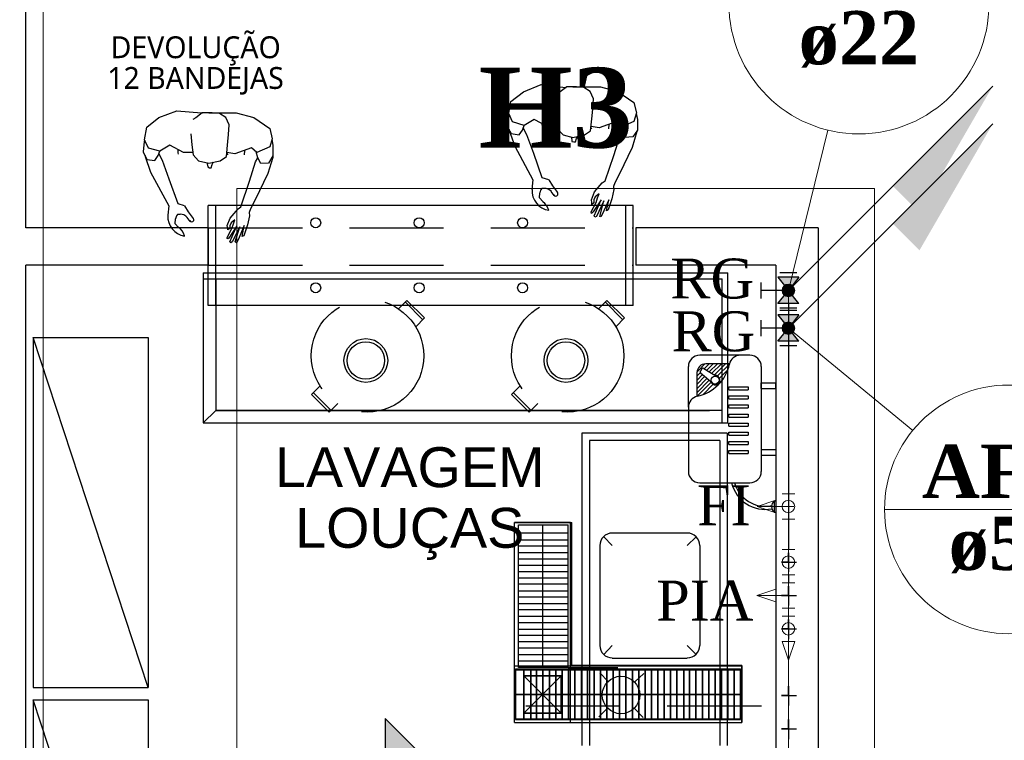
# Model space of a CAD drawing. Header units: millimetres. Extents: x 335 to 91596, y -1 to 84.
# Tile 63 of 87: x 367.13 to 372.36, y 39.17 to 42.99. Entities that reach past the tile are written whole.
import ezdxf

# ---------------------------------------------------------------- set-up
doc = ezdxf.new("R2010")
doc.units = ezdxf.units.MM
doc.header["$MEASUREMENT"] = 0
doc.linetypes.add('Dashed', pattern=[0.75, 0.5, -0.25])
for name, color, linetype, lineweight in [('AF-Colunas', 7, 'Continuous', 20), ('AF-Conexões detalhe', 7, 'Continuous', 20), ('AF-Indicação coluna', 5, 'Continuous', 20), ('AF-Textos coluna', 7, 'Continuous', 20), ('AF-Textos conexão', 7, 'Continuous', 20), ('AF-Tubos detalhe', 5, 'Continuous', 20), ('AQ-Colunas', 7, 'Continuous', 20), ('AQ-Conexões detalhe', 7, 'Continuous', 20), ('AQ-Indicação coluna', 5, 'Continuous', 20), ('AQ-Textos coluna', 7, 'Continuous', 20), ('AQ-Textos conexão', 7, 'Continuous', 20), ('AQ-Tubos detalhe', 1, 'Continuous', 30), ('DI-Detalhes', 7, 'Continuous', 20), ('Simbolos', 1, 'Continuous', 30), ('SIMBOLOS INT', 8, 'Continuous', 5), ('Simbolos_int', 1, 'Continuous', 30)]:
    doc.layers.add(name, color=color, linetype=linetype, lineweight=lineweight)
doc.styles.add('Arial', font='arial.ttf')
doc.styles.add('TimesNewRoman', font='times.ttf')
doc.styles.add('TimesNewRomanN', font='timesbd.ttf')
doc.styles.add('TrebuchetMS', font='trebuc.ttf')

msp = doc.modelspace()

# ---------------------------------------------------------------- hatches: boundary and pattern name
at = {"linetype": 'Continuous'}
msp.add_hatch(color=3, dxfattribs=at).paths.add_polyline_path([(369.0736, 39.1046), (369.0736, 39.2846), (369.4596, 38.8986), (369.0736, 38.5126), (369.0736, 38.6926), (369.1156, 38.6966), (369.1576, 38.7106), (369.1946, 38.7316), (369.2266, 38.7606), (369.2526, 38.7956), (369.2686, 38.8346), (369.2786, 38.8776), (369.2786, 38.9216), (369.2696, 38.9636), (369.2526, 39.0026), (369.2266, 39.0356), (369.1946, 39.0656), (369.1576, 39.0876), (369.1186, 39.0996)])
at = {"layer": 'AF-Colunas', "linetype": 'Continuous'}
msp.add_hatch(color=256, dxfattribs=at).paths.add_polyline_path([(371.7676, 41.9098), (371.909, 41.7683), (372.2979, 42.4401), (371.7676, 41.9098)])
at = {"layer": 'AQ-Colunas', "linetype": 'Continuous'}
msp.add_hatch(color=256, dxfattribs=at).paths.add_polyline_path([(371.7676, 42.1098), (371.909, 41.9683), (372.2979, 42.6401), (371.7676, 42.1098)])
at = {"layer": 'Simbolos', "linetype": 'Continuous'}
for points in [[(371.2137, 41.5559), (371.2697, 41.6259), (371.1577, 41.6259)], [(371.2697, 41.4859), (371.1577, 41.4859), (371.2137, 41.5559)], [(371.2137, 41.3559), (371.2697, 41.4259), (371.1577, 41.4259)], [(371.2697, 41.2859), (371.1577, 41.2859), (371.2137, 41.3559)]]:
    msp.add_hatch(color=256, dxfattribs=at).paths.add_polyline_path(points)

# ---------------------------------------------------------------- linework, layer by layer
at = {"color": 7}
for p, q in [((367.167, 41.8882), (367.167, 45.3712)), ((369.808, 42.6102), (369.901, 42.6482)), ((369.901, 42.6482), (370.031, 42.6332)), ((369.74, 42.5582), (369.808, 42.6102)), ((369.985, 42.6002), (369.973, 42.5572)), ((370.002, 42.6092), (369.985, 42.6002)), ((370.037, 42.6362), (370.002, 42.6092)), ((370.031, 42.6332), (370.034, 42.6332)), ((370.089, 42.6372), (370.037, 42.6362)), ((370.07, 42.6362), (370.073, 42.6372)), ((370.073, 42.6372), (370.217, 42.6372)), ((370.128, 42.6332), (370.089, 42.6372)), ((370.161, 42.6122), (370.128, 42.6332)), ((370.18, 42.5732), (370.161, 42.6122)), ((370.217, 42.6372), (370.309, 42.6122)), ((370.309, 42.6122), (370.393, 42.5532)), ((369.73, 42.4942), (369.74, 42.5582)), ((369.973, 42.5572), (369.975, 42.5242)), ((370.176, 42.5202), (370.18, 42.5732)), ((370.393, 42.5532), (370.408, 42.4982)), ((367.873, 42.4742), (367.968, 42.5092)), ((367.968, 42.5092), (368.099, 42.4982)), ((368.102, 42.4982), (368.068, 42.4712)), ((368.099, 42.4982), (368.1, 42.4952)), ((368.155, 42.4982), (368.102, 42.4982)), ((368.138, 42.4982), (368.139, 42.4982)), ((368.139, 42.4982), (368.282, 42.4982)), ((368.195, 42.4952), (368.155, 42.4982)), ((368.228, 42.4742), (368.195, 42.4952)), ((368.282, 42.4982), (368.377, 42.4742)), ((369.728, 42.4852), (369.72, 42.4292)), ((369.73, 42.4902), (369.728, 42.4852)), ((369.75, 42.4502), (369.73, 42.4942)), ((369.975, 42.5242), (369.979, 42.4672)), ((370.164, 42.4032), (370.172, 42.4832)), ((370.172, 42.4832), (370.176, 42.5202)), ((370.408, 42.4982), (370.393, 42.4532)), ((370.405, 42.4952), (370.413, 42.4622)), ((367.809, 42.4232), (367.873, 42.4742)), ((368.068, 42.4712), (368.053, 42.4622)), ((368.246, 42.4352), (368.228, 42.4742)), ((368.243, 42.3832), (368.246, 42.4352)), ((368.377, 42.4742), (368.461, 42.4152)), ((369.811, 42.4312), (369.75, 42.4502)), ((369.803, 42.4072), (369.811, 42.4312)), ((369.864, 42.4632), (369.811, 42.4312)), ((369.935, 42.4252), (369.864, 42.4632)), ((369.905, 42.4412), (369.906, 42.4232)), ((369.979, 42.4672), (369.989, 42.4132)), ((370.297, 42.4502), (370.209, 42.4182)), ((370.261, 42.4132), (370.262, 42.4372)), ((370.325, 42.4232), (370.297, 42.4502)), ((370.393, 42.4532), (370.325, 42.4232)), ((370.413, 42.4622), (370.413, 42.4072)), ((367.797, 42.3552), (367.809, 42.4232)), ((368.043, 42.3862), (368.047, 42.3292)), ((368.239, 42.3462), (368.243, 42.3832)), ((368.461, 42.4152), (368.473, 42.3612)), ((369.72, 42.4292), (369.742, 42.3892)), ((369.731, 42.4092), (369.731, 42.4052)), ((369.731, 42.4052), (369.762, 42.3222)), ((369.742, 42.3892), (369.784, 42.3822)), ((369.784, 42.3822), (369.803, 42.4072)), ((369.826, 42.3822), (369.806, 42.4192)), ((369.862, 42.2832), (369.826, 42.3822)), ((369.906, 42.4232), (369.909, 42.4152)), ((369.986, 42.4252), (369.935, 42.4252)), ((369.989, 42.4132), (370.018, 42.3812)), ((370.018, 42.3812), (370.07, 42.3672)), ((370.07, 42.3672), (370.132, 42.3812)), ((370.132, 42.3812), (370.164, 42.4032)), ((370.165, 42.4212), (370.169, 42.4142)), ((370.209, 42.4182), (370.166, 42.4252)), ((370.319, 42.3732), (370.329, 42.3982)), ((370.331, 42.3942), (370.323, 42.4262)), ((370.345, 42.3672), (370.331, 42.3942)), ((370.409, 42.3992), (370.384, 42.3142)), ((370.413, 42.4072), (370.388, 42.3702)), ((370.409, 42.4022), (370.409, 42.3992)), ((367.794, 42.3462), (367.789, 42.2922)), ((367.798, 42.3542), (367.794, 42.3462)), ((367.818, 42.3112), (367.797, 42.3552)), ((367.931, 42.3272), (367.877, 42.2942)), ((368.004, 42.2872), (367.931, 42.3272)), ((368.047, 42.3292), (368.055, 42.2752)), ((368.232, 42.2662), (368.239, 42.3462)), ((368.473, 42.3612), (368.461, 42.3172)), ((368.472, 42.3592), (368.478, 42.3252)), ((370.063, 42.3702), (370.065, 42.3462)), ((370.065, 42.3462), (370.074, 42.3452)), ((370.074, 42.3452), (370.084, 42.3452)), ((370.084, 42.3452), (370.089, 42.3622)), ((370.089, 42.3622), (370.096, 42.3732)), ((370.287, 42.2722), (370.319, 42.3732)), ((370.388, 42.3702), (370.345, 42.3672)), ((367.789, 42.2922), (367.809, 42.2512)), ((367.877, 42.2942), (367.818, 42.3112)), ((367.868, 42.2712), (367.877, 42.2942)), ((367.892, 42.2462), (367.873, 42.2822)), ((367.973, 42.3032), (367.973, 42.2862)), ((367.973, 42.2862), (367.975, 42.2782)), ((368.053, 42.2882), (368.004, 42.2872)), ((368.055, 42.2752), (368.083, 42.2442)), ((368.275, 42.2802), (368.234, 42.2872)), ((368.234, 42.2832), (368.238, 42.2762)), ((368.365, 42.3132), (368.275, 42.2802)), ((368.327, 42.2762), (368.329, 42.2982)), ((368.393, 42.2872), (368.365, 42.3132)), ((368.398, 42.2592), (368.389, 42.2912)), ((368.461, 42.3172), (368.393, 42.2872)), ((368.478, 42.3252), (368.478, 42.2702)), ((369.762, 42.3222), (369.858, 42.1422)), ((369.906, 42.1542), (369.862, 42.2832)), ((370.384, 42.3142), (370.317, 42.1742)), ((367.8, 42.2712), (367.8, 42.2672)), ((367.8, 42.2672), (367.829, 42.1842)), ((367.809, 42.2512), (367.852, 42.2462)), ((367.852, 42.2462), (367.868, 42.2712)), ((367.927, 42.1472), (367.892, 42.2462)), ((368.083, 42.2442), (368.138, 42.2322)), ((368.128, 42.2342), (368.132, 42.2112)), ((368.138, 42.2322), (368.198, 42.2442)), ((368.15, 42.2072), (368.155, 42.2242)), ((368.155, 42.2242), (368.163, 42.2382)), ((368.198, 42.2442), (368.232, 42.2662)), ((368.354, 42.1362), (368.386, 42.2382)), ((368.386, 42.2382), (368.397, 42.2602)), ((368.413, 42.2302), (368.398, 42.2592)), ((368.455, 42.2322), (368.413, 42.2302)), ((368.477, 42.2622), (368.451, 42.1762)), ((368.478, 42.2702), (368.455, 42.2322)), ((368.477, 42.2662), (368.477, 42.2622)), ((370.241, 42.1382), (370.287, 42.2722)), ((367.829, 42.1842), (367.925, 42.0052)), ((368.132, 42.2112), (368.142, 42.2072)), ((368.142, 42.2072), (368.15, 42.2072)), ((368.451, 42.1762), (368.383, 42.0362)), ((370.317, 42.1742), (370.292, 42.1262)), ((367.975, 42.0162), (367.927, 42.1472)), ((368.307, 42.0002), (368.354, 42.1362)), ((369.858, 42.1422), (369.852, 42.0922)), ((369.942, 42.1422), (369.906, 42.1542)), ((369.942, 42.1422), (369.962, 42.1112)), ((370.185, 42.0792), (370.225, 42.1262)), ((370.225, 42.1262), (370.241, 42.1382)), ((370.292, 42.1262), (370.285, 42.1072)), ((369.893, 42.0472), (369.894, 42.0732)), ((369.898, 42.0872), (369.894, 42.0732)), ((369.905, 42.0972), (369.898, 42.0872)), ((369.917, 42.0972), (369.905, 42.0972)), ((369.97, 42.0602), (369.954, 42.0812)), ((369.962, 42.1112), (369.989, 42.0752)), ((370.169, 42.0372), (370.185, 42.0792)), ((370.209, 42.0692), (370.188, 42.0532)), ((370.201, 42.0482), (370.209, 42.0692)), ((370.287, 42.0912), (370.276, 42.0412)), ((370.285, 42.1072), (370.287, 42.0912)), ((368.009, 42.0042), (367.975, 42.0162)), ((368.383, 42.0362), (368.359, 41.9892)), ((369.91, 42.0272), (369.893, 42.0472)), ((370.166, 41.9722), (370.193, 42.0232)), ((370.17, 42.0232), (370.169, 42.0372)), ((370.17, 42.0122), (370.17, 42.0232)), ((370.181, 42.0202), (370.17, 42.0122)), ((370.22, 42.0372), (370.177, 41.9722)), ((370.188, 42.0532), (370.181, 42.0362)), ((370.181, 42.0362), (370.181, 42.0202)), ((370.182, 41.9522), (370.22, 42.0372)), ((370.193, 42.0232), (370.201, 42.0482)), ((370.234, 42.0322), (370.196, 41.9482)), ((370.212, 41.9482), (370.234, 42.0322)), ((370.26, 42.0372), (370.225, 41.9592)), ((370.249, 41.9792), (370.26, 42.0372)), ((370.276, 42.0412), (370.257, 41.9832)), ((367.925, 42.0052), (367.92, 41.9562)), ((368.009, 42.0042), (368.028, 41.9732)), ((368.028, 41.9732), (368.055, 41.9372)), ((370.389, 42.0072), (368.134, 42.0072)), ((368.251, 41.9402), (368.293, 41.9882)), ((368.293, 41.9882), (368.307, 42.0002)), ((368.359, 41.9892), (368.351, 41.9692)), ((368.351, 41.9692), (368.354, 41.9522)), ((370.169, 41.9642), (370.166, 41.9722)), ((370.177, 41.9722), (370.169, 41.9642)), ((370.257, 41.9832), (370.249, 41.9792)), ((370.389, 41.4762), (370.389, 42.0072)), ((367.959, 41.9092), (367.961, 41.9362)), ((367.977, 41.8902), (367.959, 41.9092)), ((367.967, 41.9512), (367.961, 41.9362)), ((367.972, 41.9592), (367.967, 41.9512)), ((367.985, 41.9592), (367.972, 41.9592)), ((368.039, 41.9212), (368.023, 41.9432)), ((368.235, 41.9002), (368.251, 41.9402)), ((368.256, 41.9152), (368.25, 41.8992)), ((368.275, 41.9312), (368.256, 41.9152)), ((368.26, 41.8852), (368.269, 41.9092)), ((368.269, 41.9092), (368.275, 41.9312)), ((368.354, 41.9522), (368.343, 41.9032)), ((370.186, 41.9452), (370.182, 41.9522)), ((370.196, 41.9482), (370.186, 41.9452)), ((370.218, 41.9472), (370.212, 41.9482)), ((370.225, 41.9592), (370.218, 41.9472)), ((368.134, 41.8882), (367.167, 41.8882)), ((368.134, 41.8882), (368.134, 41.6892)), ((368.234, 41.8342), (368.26, 41.8852)), ((368.238, 41.8852), (368.235, 41.9002)), ((368.238, 41.8772), (368.238, 41.8852)), ((368.25, 41.8842), (368.238, 41.8772)), ((368.286, 41.8992), (368.244, 41.8342)), ((368.25, 41.8992), (368.25, 41.8842)), ((368.25, 41.8142), (368.286, 41.8992)), ((368.302, 41.8942), (368.262, 41.8132)), ((368.277, 41.8132), (368.302, 41.8942)), ((368.325, 41.9002), (368.293, 41.8242)), ((368.314, 41.8422), (368.325, 41.9002)), ((368.343, 41.9032), (368.323, 41.8462)), ((370.404, 41.8882), (370.404, 41.6892)), ((371.371, 41.8882), (370.404, 41.8882)), ((371.371, 41.8882), (371.371, 32.9322)), ((368.238, 41.8292), (368.234, 41.8342)), ((368.244, 41.8342), (368.238, 41.8292)), ((368.254, 41.8082), (368.25, 41.8142)), ((368.262, 41.8132), (368.254, 41.8082)), ((368.285, 41.8092), (368.277, 41.8132)), ((368.293, 41.8242), (368.285, 41.8092)), ((368.323, 41.8462), (368.314, 41.8422)), ((367.167, 37.4792), (367.167, 41.6892)), ((368.134, 41.6892), (367.167, 41.6892)), ((368.107, 41.6492), (368.107, 40.8532)), ((368.107, 41.6492), (370.893, 41.6492)), ((371.147, 41.6892), (370.404, 41.6892)), ((370.893, 40.8532), (370.893, 41.6492)), ((371.147, 41.6892), (371.147, 34.3912)), ((368.107, 41.6172), (370.862, 41.6172)), ((368.175, 41.6172), (368.175, 40.9182)), ((370.862, 40.8532), (370.862, 41.6172)), ((370.389, 41.4762), (368.134, 41.4762)), ((368.175, 40.9182), (368.107, 40.8532)), ((370.862, 40.9182), (368.175, 40.9182)), ((368.175, 40.9182), (370.795, 40.9182)), ((368.107, 40.8532), (370.893, 40.8532)), ((370.118, 40.7992), (370.118, 39.1412)), ((370.888, 40.7992), (370.118, 40.7992)), ((370.158, 40.7592), (370.158, 39.1412)), ((370.849, 40.7592), (370.158, 40.7592)), ((370.849, 40.7592), (370.849, 39.1412)), ((370.888, 40.7992), (370.888, 39.1412)), ((369.76, 39.2632), (369.76, 40.3242)), ((370.058, 40.3242), (369.76, 40.3242)), ((369.76, 39.2632), (369.76, 40.3242)), ((369.76, 40.3242), (370.065, 40.3242)), ((369.76, 39.2632), (369.76, 40.3242)), ((369.76, 40.3242), (370.065, 40.3242)), ((369.782, 40.3112), (370.045, 40.3112)), ((369.782, 39.5552), (369.782, 40.3112)), ((369.911, 39.5552), (369.911, 40.3112)), ((370.045, 39.5552), (370.045, 40.3112)), ((370.045, 39.5552), (370.045, 40.3112)), ((370.045, 39.5552), (370.045, 40.3112)), ((370.058, 39.2632), (370.058, 40.3242)), ((370.065, 39.5682), (370.065, 40.3242)), ((370.065, 39.5682), (370.065, 40.3242)), ((369.782, 40.2692), (370.045, 40.2692)), ((369.782, 40.2332), (370.045, 40.2332)), ((369.782, 40.2002), (370.045, 40.2002)), ((369.782, 40.1652), (370.045, 40.1652)), ((369.782, 40.1322), (370.045, 40.1322)), ((369.782, 40.0982), (370.045, 40.0982)), ((369.782, 40.0652), (370.045, 40.0652)), ((369.782, 40.0302), (370.045, 40.0302)), ((369.782, 39.9982), (370.045, 39.9982)), ((369.782, 39.9622), (370.045, 39.9622)), ((369.782, 39.9292), (370.045, 39.9292)), ((369.782, 39.8952), (370.045, 39.8952)), ((369.782, 39.8622), (370.045, 39.8622)), ((369.782, 39.8282), (370.045, 39.8282)), ((369.782, 39.7942), (370.045, 39.7942)), ((369.782, 39.7592), (370.045, 39.7592)), ((369.782, 39.7272), (370.045, 39.7272)), ((369.782, 39.6922), (370.045, 39.6922)), ((369.782, 39.6592), (370.045, 39.6592)), ((369.782, 39.6242), (370.045, 39.6242)), ((369.76, 39.5632), (370.966, 39.5632)), ((369.782, 39.5912), (370.045, 39.5912)), ((370.065, 39.5682), (370.966, 39.5682)), ((370.065, 39.5682), (370.966, 39.5682)), ((370.966, 39.2632), (370.966, 39.5682)), ((370.966, 39.2632), (370.966, 39.5682)), ((370.966, 39.5632), (370.966, 39.2632)), ((369.766, 39.2832), (369.766, 39.5472)), ((369.766, 39.5472), (370.96, 39.5472)), ((369.766, 39.5432), (369.766, 39.2792)), ((369.766, 39.5432), (370.96, 39.5432)), ((369.766, 39.5432), (369.766, 39.2792)), ((369.766, 39.5432), (370.96, 39.5432)), ((370.045, 39.5552), (369.782, 39.5552)), ((369.81, 39.2832), (369.81, 39.5472)), ((369.81, 39.5432), (369.81, 39.2792)), ((369.81, 39.5432), (369.81, 39.2792)), ((369.81, 39.3132), (370.007, 39.5112)), ((369.81, 39.5112), (370.007, 39.3132)), ((369.81, 39.5112), (370.007, 39.3132)), ((369.81, 39.3132), (370.007, 39.5112)), ((369.81, 39.5112), (370.007, 39.3132)), ((369.81, 39.3132), (370.007, 39.5112)), ((369.846, 39.2832), (369.846, 39.5472)), ((369.846, 39.5432), (369.846, 39.2792)), ((369.846, 39.5432), (369.846, 39.2792)), ((369.877, 39.2832), (369.877, 39.5472)), ((369.877, 39.5432), (369.877, 39.2792)), ((369.877, 39.5432), (369.877, 39.2792)), ((369.911, 39.2832), (369.911, 39.5472)), ((369.911, 39.5432), (369.911, 39.2792)), ((369.911, 39.5432), (369.911, 39.2792)), ((369.946, 39.2832), (369.946, 39.5472)), ((369.946, 39.5432), (369.946, 39.2792)), ((369.946, 39.5432), (369.946, 39.2792)), ((369.979, 39.2832), (369.979, 39.5472)), ((369.979, 39.5432), (369.979, 39.2792)), ((369.979, 39.5432), (369.979, 39.2792)), ((370.013, 39.2832), (370.013, 39.5472)), ((370.013, 39.5432), (370.013, 39.2792)), ((370.013, 39.5432), (370.013, 39.2792)), ((370.045, 39.5552), (370.308, 39.5552)), ((370.045, 39.5552), (370.308, 39.5552)), ((370.047, 39.2832), (370.047, 39.5472)), ((370.047, 39.5432), (370.047, 39.2792)), ((370.047, 39.5432), (370.047, 39.2792)), ((370.08, 39.2832), (370.08, 39.5472)), ((370.08, 39.5432), (370.08, 39.2792)), ((370.08, 39.5432), (370.08, 39.2792)), ((370.116, 39.2832), (370.116, 39.5472)), ((370.116, 39.5432), (370.116, 39.2792)), ((370.116, 39.5432), (370.116, 39.2792)), ((370.148, 39.2832), (370.148, 39.5472)), ((370.148, 39.5432), (370.148, 39.2792)), ((370.148, 39.5432), (370.148, 39.2792)), ((370.182, 39.2832), (370.182, 39.5472)), ((370.182, 39.5432), (370.182, 39.2792)), ((370.182, 39.5432), (370.182, 39.2792)), ((370.257, 39.4802), (370.212, 39.5272)), ((370.217, 39.2832), (370.217, 39.5472)), ((370.217, 39.5432), (370.217, 39.2792)), ((370.217, 39.5432), (370.217, 39.2792)), ((370.25, 39.2832), (370.25, 39.5472)), ((370.25, 39.5432), (370.25, 39.2792)), ((370.25, 39.5432), (370.25, 39.2792)), ((370.283, 39.2832), (370.283, 39.5472)), ((370.283, 39.5432), (370.283, 39.2792)), ((370.283, 39.5432), (370.283, 39.2792)), ((370.317, 39.2832), (370.317, 39.5472)), ((370.317, 39.5432), (370.317, 39.2792)), ((370.317, 39.5432), (370.317, 39.2792)), ((370.351, 39.2832), (370.351, 39.5472)), ((370.351, 39.5432), (370.351, 39.2792)), ((370.351, 39.5432), (370.351, 39.2792)), ((370.387, 39.2832), (370.387, 39.5472)), ((370.387, 39.5432), (370.387, 39.2792)), ((370.387, 39.5432), (370.387, 39.2792)), ((370.447, 39.5232), (370.399, 39.4782)), ((370.419, 39.2832), (370.419, 39.5472)), ((370.419, 39.5432), (370.419, 39.2792)), ((370.419, 39.5432), (370.419, 39.2792)), ((370.453, 39.2832), (370.453, 39.5472)), ((370.453, 39.5432), (370.453, 39.2792)), ((370.453, 39.5432), (370.453, 39.2792)), ((370.487, 39.2832), (370.487, 39.5472)), ((370.487, 39.5432), (370.487, 39.2792)), ((370.487, 39.5432), (370.487, 39.2792)), ((370.52, 39.2832), (370.52, 39.5472)), ((370.52, 39.5432), (370.52, 39.2792)), ((370.52, 39.5432), (370.52, 39.2792)), ((370.554, 39.2832), (370.554, 39.5472)), ((370.554, 39.5432), (370.554, 39.2792)), ((370.554, 39.5432), (370.554, 39.2792)), ((370.588, 39.2832), (370.588, 39.5472)), ((370.588, 39.5432), (370.588, 39.2792)), ((370.588, 39.5432), (370.588, 39.2792)), ((370.622, 39.2832), (370.622, 39.5472)), ((370.622, 39.5432), (370.622, 39.2792)), ((370.622, 39.5432), (370.622, 39.2792)), ((370.658, 39.2832), (370.658, 39.5472)), ((370.658, 39.5432), (370.658, 39.2792)), ((370.658, 39.5432), (370.658, 39.2792)), ((370.689, 39.2832), (370.689, 39.5472)), ((370.689, 39.5432), (370.689, 39.2792)), ((370.689, 39.5432), (370.689, 39.2792)), ((370.723, 39.2832), (370.723, 39.5472)), ((370.723, 39.5432), (370.723, 39.2792)), ((370.723, 39.5432), (370.723, 39.2792)), ((370.758, 39.2832), (370.758, 39.5472)), ((370.758, 39.5432), (370.758, 39.2792)), ((370.758, 39.5432), (370.758, 39.2792)), ((370.791, 39.2832), (370.791, 39.5472)), ((370.791, 39.5432), (370.791, 39.2792)), ((370.791, 39.5432), (370.791, 39.2792)), ((370.825, 39.2832), (370.825, 39.5472)), ((370.825, 39.5432), (370.825, 39.2792)), ((370.825, 39.5432), (370.825, 39.2792)), ((370.859, 39.2832), (370.859, 39.5472)), ((370.859, 39.5432), (370.859, 39.2792)), ((370.859, 39.5432), (370.859, 39.2792)), ((370.892, 39.2832), (370.892, 39.5472)), ((370.892, 39.5432), (370.892, 39.2792)), ((370.892, 39.5432), (370.892, 39.2792)), ((370.925, 39.2832), (370.925, 39.5472)), ((370.925, 39.5432), (370.925, 39.2792)), ((370.925, 39.5432), (370.925, 39.2792)), ((370.96, 39.2832), (370.96, 39.5472)), ((370.96, 39.5432), (370.96, 39.2792)), ((370.96, 39.5432), (370.96, 39.2792)), ((369.766, 39.4142), (370.96, 39.4142)), ((369.766, 39.4122), (370.96, 39.4122)), ((369.766, 39.4122), (370.96, 39.4122)), ((370.256, 39.3402), (370.208, 39.2932)), ((370.443, 39.2902), (370.397, 39.3372)), ((369.76, 39.2632), (370.966, 39.2632)), ((369.76, 39.2632), (370.966, 39.2632)), ((369.76, 39.2632), (370.966, 39.2632)), ((369.766, 39.2832), (370.96, 39.2832)), ((369.766, 39.2792), (370.96, 39.2792)), ((369.766, 39.2792), (370.96, 39.2792))]:
    msp.add_line(p, q, dxfattribs=at)
at = {"color": 7, "linetype": 'Continuous'}
for p, q in [((368.134, 41.4762), (368.134, 42.0072)), ((368.175, 41.4762), (368.175, 42.0072)), ((370.351, 41.4762), (370.351, 42.0072))]:
    msp.add_line(p, q, dxfattribs=at)
at = {"color": 7, "linetype": 'Dashed'}
for p, q in [((368.134, 41.8882), (370.389, 41.8882)), ((368.134, 41.8882), (368.134, 41.6892)), ((368.134, 41.6892), (370.389, 41.6892)), ((369.145, 41.4592), (369.189, 41.5022)), ((369.273, 41.4002), (369.179, 41.4952)), ((369.282, 41.4102), (369.189, 41.5022)), ((370.206, 41.4592), (370.25, 41.5022)), ((370.335, 41.4002), (370.241, 41.4952)), ((370.344, 41.4102), (370.25, 41.5022)), ((369.237, 41.3632), (369.282, 41.4102)), ((370.297, 41.3632), (370.344, 41.4102)), ((368.683, 41.0042), (368.728, 41.0502)), ((369.744, 41.0042), (369.79, 41.0502)), ((368.683, 41.0042), (368.776, 40.9102)), ((368.693, 41.0132), (368.787, 40.9182)), ((369.744, 41.0042), (369.838, 40.9102)), ((369.755, 41.0132), (369.848, 40.9182)), ((368.776, 40.9102), (368.823, 40.9562)), ((369.838, 40.9102), (369.883, 40.9562))]:
    msp.add_line(p, q, dxfattribs=at)
at = {"color": 8}
for p, q in [((371.0097, 41.2122), (370.7427, 41.2122)), ((370.6827, 40.9362), (370.6827, 41.1522)), ((370.7287, 41.1242), (370.7707, 41.1662)), ((370.7547, 41.1402), (370.7467, 41.1282)), ((370.7647, 41.1422), (370.8367, 41.0982)), ((370.7667, 41.1402), (370.7927, 41.1662)), ((370.9007, 41.1662), (370.7747, 41.1662)), ((370.7807, 41.1322), (370.8147, 41.1662)), ((370.7937, 41.1242), (370.8367, 41.1662)), ((370.8077, 41.1162), (370.8587, 41.1662)), ((370.8207, 41.1072), (370.8797, 41.1662)), ((370.8377, 41.1022), (370.9007, 41.1652)), ((370.8477, 41.0902), (370.8917, 41.1342)), ((371.0697, 41.1522), (371.0697, 40.5952)), ((370.7287, 40.9942), (370.7287, 41.1202)), ((370.7287, 41.1022), (370.7467, 41.1202)), ((370.7287, 41.0802), (370.7577, 41.1102)), ((370.7287, 41.0582), (370.7697, 41.1002)), ((370.7287, 41.0362), (370.7817, 41.0902)), ((370.7287, 41.0152), (370.7937, 41.0802)), ((370.7477, 41.1182), (370.8127, 41.0642)), ((370.7297, 40.9942), (370.8027, 41.0682)), ((370.7607, 41.0032), (370.8147, 41.0582)), ((370.8967, 41.0442), (371.0007, 41.0442)), ((370.8967, 41.0292), (370.8967, 41.0442)), ((370.8967, 41.0292), (371.0007, 41.0292)), ((371.0007, 41.0442), (371.0007, 41.0292)), ((371.0697, 41.0662), (371.1467, 41.0662)), ((371.0697, 41.0352), (371.0697, 41.0662)), ((371.0697, 41.0352), (371.1467, 41.0352)), ((371.1467, 41.0352), (371.1467, 41.0662)), ((370.8967, 40.9812), (370.8967, 40.9962)), ((370.8967, 40.9962), (371.0007, 40.9962)), ((370.8967, 40.9812), (371.0007, 40.9812)), ((371.0007, 40.9962), (371.0007, 40.9812)), ((370.6827, 40.9362), (370.6827, 40.5952)), ((370.8967, 40.9322), (370.8967, 40.9482)), ((370.8967, 40.9482), (371.0007, 40.9482)), ((370.8967, 40.9322), (371.0007, 40.9322)), ((371.0007, 40.9482), (371.0007, 40.9322)), ((370.8967, 40.9002), (371.0007, 40.9002)), ((370.8967, 40.8842), (370.8967, 40.9002)), ((370.8967, 40.8842), (371.0007, 40.8842)), ((371.0007, 40.9002), (371.0007, 40.8842)), ((370.8967, 40.8362), (370.8967, 40.8512)), ((370.8967, 40.8512), (371.0007, 40.8512)), ((370.8967, 40.8362), (371.0007, 40.8362)), ((371.0007, 40.8512), (371.0007, 40.8362)), ((370.8967, 40.7882), (370.8967, 40.8032)), ((370.8967, 40.8032), (371.0007, 40.8032)), ((370.8967, 40.7882), (371.0007, 40.7882)), ((371.0007, 40.8032), (371.0007, 40.7882)), ((370.8967, 40.7542), (371.0007, 40.7542)), ((370.8967, 40.7392), (370.8967, 40.7542)), ((370.8967, 40.7392), (371.0007, 40.7392)), ((371.0007, 40.7542), (371.0007, 40.7392)), ((371.0697, 40.7122), (371.1467, 40.7122)), ((371.0697, 40.7122), (371.0697, 40.6812)), ((371.1467, 40.7122), (371.1467, 40.6812)), ((370.8967, 40.6912), (370.8967, 40.7062)), ((370.8967, 40.7062), (371.0007, 40.7062)), ((370.8967, 40.6912), (371.0007, 40.6912)), ((371.0007, 40.7062), (371.0007, 40.6912)), ((371.0697, 40.6812), (371.1467, 40.6812)), ((370.7427, 40.5352), (371.0097, 40.5352)), ((371.1387, 40.4392), (371.1467, 40.4392)), ((371.1387, 40.4392), (371.1387, 40.3792)), ((371.1387, 40.4392), (371.1387, 40.3792)), ((371.1467, 40.4392), (371.1467, 40.3792)), ((371.1387, 40.3792), (371.1467, 40.3792)), ((370.2787, 40.2022), (370.2337, 40.2492)), ((370.2787, 40.2022), (370.2337, 40.2492)), ((370.2787, 40.2692), (370.6767, 40.2692)), ((370.2787, 40.2692), (370.6767, 40.2692)), ((370.6767, 40.2022), (370.7247, 40.2492)), ((370.6767, 40.2022), (370.7247, 40.2492)), ((370.2137, 40.2022), (370.2137, 39.6722)), ((370.2137, 40.2022), (370.2137, 39.6722)), ((370.7437, 40.2022), (370.7437, 39.6722)), ((370.7437, 40.2022), (370.7437, 39.6722)), ((371.2137, 40.1142), (371.2137, 40.1642)), ((371.2137, 40.1642), (371.2137, 40.0622)), ((371.2137, 40.1142), (371.1767, 40.1142)), ((371.1767, 40.1142), (371.2567, 40.1142)), ((371.2137, 39.9372), (371.2137, 39.9872)), ((371.2137, 39.9872), (371.2137, 39.8832)), ((371.2137, 39.9372), (371.1767, 39.9372)), ((371.1767, 39.9372), (371.2567, 39.9372)), ((371.2137, 39.7602), (371.2137, 39.8102)), ((371.2137, 39.8102), (371.2137, 39.7062)), ((371.2137, 39.7602), (371.1767, 39.7602)), ((371.1767, 39.7602), (371.2567, 39.7602)), ((370.2787, 39.6722), (370.2337, 39.6242)), ((370.6767, 39.6722), (370.7247, 39.6242)), ((370.6767, 39.6722), (370.7247, 39.6242)), ((370.2787, 39.6052), (370.6767, 39.6052)), ((371.2137, 39.4062), (371.2137, 39.4562)), ((371.2137, 39.4562), (371.2137, 39.3542)), ((371.2137, 39.4062), (371.1767, 39.4062)), ((371.1767, 39.4062), (371.2567, 39.4062)), ((371.2137, 39.2292), (371.2137, 39.2792)), ((371.2137, 39.2792), (371.2137, 39.1752)), ((371.2137, 39.2292), (371.1767, 39.2292)), ((371.1767, 39.2292), (371.2567, 39.2292))]:
    msp.add_line(p, q, dxfattribs=at)
at = {"color": 3}
for q in [(369.4596, 38.8986), (369.0736, 39.1046)]:
    msp.add_line((369.0736, 39.2846), q, dxfattribs=at)
at = {"color": 7}
for points in [[(367.205, 41.3062), (367.205, 39.4492), (367.816, 39.4492), (367.205, 41.3062), (367.816, 41.3062), (367.816, 39.4492)], [(367.205, 39.3842), (367.205, 37.5262), (367.816, 37.5262), (367.205, 39.3842), (367.816, 39.3842), (367.816, 37.5262)]]:
    msp.add_lwpolyline(points, dxfattribs=at)
for points in [[(370.007, 39.5112), (369.81, 39.5112), (369.81, 39.3132), (370.007, 39.3132), (370.007, 39.5112)], [(370.007, 39.3132), (369.81, 39.3132), (369.81, 39.5112), (370.007, 39.5112), (370.007, 39.3132)], [(370.007, 39.3132), (369.81, 39.3132), (369.81, 39.5112), (370.007, 39.5112), (370.007, 39.3132)]]:
    msp.add_lwpolyline(points, close=True, dxfattribs=at)
at = {"color": 7, "linetype": 'Dashed'}
msp.add_lwpolyline([(371.147, 39.3522), (371.147, 36.3682), (369.82, 36.3682), (369.82, 39.3522), (371.147, 39.3522)], dxfattribs=at)
at = {"color": 7}
for centre, radius in [((368.705, 41.9152), 0.0265), ((369.254, 41.9152), 0.0265), ((369.803, 41.9152), 0.0265), ((368.705, 41.5702), 0.0265), ((369.254, 41.5702), 0.0265), ((369.803, 41.5702), 0.0265), ((368.971, 41.1842), 0.1161), ((368.971, 41.1842), 0.0995), ((370.033, 41.1842), 0.1161), ((370.033, 41.1842), 0.0995), ((370.325, 39.4092), 0.0995)]:
    msp.add_circle(centre, radius, dxfattribs=at)
at = {"color": 7, "linetype": 'Dashed'}
for centre in [(368.98, 41.2092), (370.042, 41.2092)]:
    msp.add_circle(centre, 0.2985, dxfattribs=at)
at = {"color": 8}
msp.add_circle((370.8247, 41.0802), 0.0209, dxfattribs=at)
at = {"color": 7}
for centre, radius, start, end in [((369.958, 42.0852), 0.1052, 176.277, 261.515), ((369.921, 42.0532), 0.0439, 38.2378, 93.7035), ((369.979, 42.0682), 0.0117, 204.968, 41.174), ((369.871, 41.9642), 0.0731, 12.915, 57.8897), ((368.025, 41.9482), 0.1052, 176.277, 261.515), ((367.988, 41.9162), 0.0439, 38.2378, 93.7035), ((368.047, 41.9312), 0.0117, 204.968, 41.174), ((367.937, 41.8292), 0.0731, 12.915, 57.8897)]:
    msp.add_arc(centre, radius, start, end, dxfattribs=at)
at = {"color": 8}
for centre, radius, start, end in [((370.7427, 41.1522), 0.0597, 90.0001, 180), ((370.9587, 41.1522), 0.0597, 90.0001, 167.813), ((371.0097, 41.1522), 0.0597, 0.0001, 90.0001), ((370.7747, 41.1202), 0.0462, 90.0001, 180), ((370.6827, 41.2122), 0.2232, 282.187, 347.813), ((370.7517, 41.1242), 0.00696, 144.419, 230.065), ((370.7607, 41.1362), 0.00696, 58.772, 144.419), ((370.8247, 41.0802), 0.0251, 196.027, 92.8101), ((370.7427, 40.9362), 0.0597, 102.187, 180), ((370.7427, 40.5952), 0.0597, 180, 270), ((371.0097, 40.5952), 0.0597, 270, 0.0001), ((371.0897, 40.5762), 0.182, 193.129, 281.264), ((371.0907, 40.5792), 0.1686, 194.998, 281.493), ((371.1607, 40.4092), 0.0367, 125.493, 234.507), ((370.2787, 40.2022), 0.0663, 90, 180), ((370.2787, 40.2022), 0.0663, 90, 180), ((370.6767, 40.2022), 0.0663, 0, 90), ((370.6767, 40.2022), 0.0663, 0, 90), ((370.2787, 39.6722), 0.0663, 180, 270), ((370.6767, 39.6722), 0.0663, 270, 0), ((370.6767, 39.6722), 0.0663, 270, 0)]:
    msp.add_arc(centre, radius, start, end, dxfattribs=at)
at = {"layer": 'AF-Colunas', "linetype": 'Continuous'}
msp.add_line((371.2372, 41.3794), (372.2979, 42.4401), dxfattribs=at)
at = {"layer": 'AF-Colunas', "linetype": 'Continuous', "const_width": 0.0333}
msp.add_lwpolyline([(371.2303, 41.3559, 1), (371.197, 41.3559, 1)], format="xyb", close=True, dxfattribs=at)
at = {"layer": 'AF-Colunas', "linetype": 'Continuous'}
msp.add_circle((371.2137, 41.3559), 0.0333, dxfattribs=at)
at = {"layer": 'AF-Conexões detalhe', "linetype": 'Continuous'}
for p, q in [((371.2137, 41.3559), (371.2137, 41.2892)), ((371.1806, 41.2892), (371.2473, 41.2892)), ((371.1806, 40.4759), (371.2473, 40.4759)), ((371.2137, 40.4092), (371.2137, 40.4759)), ((371.147, 40.4426), (371.047, 40.4092)), ((371.2137, 40.4092), (371.047, 40.4092)), ((371.147, 40.3759), (371.047, 40.4092)), ((371.147, 40.4426), (371.147, 40.3759)), ((371.2137, 40.4092), (371.2137, 40.3426)), ((371.247, 40.3426), (371.1804, 40.3426)), ((371.1803, 39.8267), (371.247, 39.8268)), ((371.1804, 39.8268), (371.2471, 39.8268)), ((371.2138, 39.7601), (371.2137, 39.8268)), ((371.2138, 39.7601), (371.2137, 39.8268)), ((371.2138, 39.7601), (371.2137, 39.6934)), ((371.2471, 39.6934), (371.1804, 39.6935)), ((371.1804, 39.6935), (371.2137, 39.5934)), ((371.2471, 39.6934), (371.2137, 39.5934))]:
    msp.add_line(p, q, dxfattribs=at)
for centre in [(371.2137, 41.3559), (371.2137, 41.3559), (371.2137, 40.4092), (371.2137, 40.4092), (371.2138, 39.7601), (371.2138, 39.7601)]:
    msp.add_circle(centre, 0.0333, dxfattribs=at)
at = {"layer": 'AF-Indicação coluna'}
for p, q in [((371.2137, 41.3559), (371.874, 40.8132)), ((371.7239, 40.3941), (373.0439, 40.3941))]:
    msp.add_line(p, q, dxfattribs=at)
msp.add_circle((372.3839, 40.3941), 0.66, dxfattribs=at)
at = {"layer": 'AF-Tubos detalhe'}
for p, q in [((371.2137, 41.2892), (371.2137, 40.4759)), ((371.2137, 40.3426), (371.2137, 39.8268)), ((371.2137, 39.8268), (371.2136, 39.8705)), ((371.2137, 39.6934), (371.2136, 39.1187))]:
    msp.add_line(p, q, dxfattribs=at)
at = {"layer": 'AQ-Colunas', "linetype": 'Continuous'}
msp.add_line((371.2372, 41.5794), (372.2979, 42.6401), dxfattribs=at)
at = {"layer": 'AQ-Colunas', "linetype": 'Continuous', "const_width": 0.0333}
msp.add_lwpolyline([(371.2303, 41.5559, 1), (371.197, 41.5559, 1)], format="xyb", close=True, dxfattribs=at)
at = {"layer": 'AQ-Colunas', "linetype": 'Continuous'}
msp.add_circle((371.2137, 41.5559), 0.0333, dxfattribs=at)
at = {"layer": 'AQ-Conexões detalhe', "linetype": 'Continuous'}
for p, q in [((371.2137, 41.5559), (371.2137, 41.4892)), ((371.247, 41.4892), (371.1803, 41.4892)), ((371.1804, 40.1806), (371.247, 40.1806)), ((371.2137, 40.114), (371.2137, 40.1806)), ((371.2137, 40.114), (371.2136, 40.0473)), ((371.247, 40.0473), (371.1803, 40.0473)), ((371.1803, 40.0039), (371.2469, 40.0038)), ((371.2135, 39.9372), (371.2136, 40.0039)), ((371.1469, 39.9705), (371.0469, 39.9372)), ((371.2135, 39.9372), (371.0469, 39.9372)), ((371.1469, 39.9039), (371.0469, 39.9372)), ((371.1469, 39.9705), (371.1469, 39.9039)), ((371.2135, 39.9372), (371.2136, 39.8705)), ((371.2469, 39.8706), (371.1803, 39.8705))]:
    msp.add_line(p, q, dxfattribs=at)
for centre in [(371.2137, 41.5559), (371.2137, 41.5559), (371.2137, 40.114), (371.2137, 40.114)]:
    msp.add_circle(centre, 0.0333, dxfattribs=at)
at = {"layer": 'AQ-Indicação coluna'}
msp.add_line((371.2137, 41.5559), (371.4232, 42.4069), dxfattribs=at)
msp.add_circle((371.5881, 43.0769), 0.69, dxfattribs=at)
at = {"layer": 'AQ-Tubos detalhe'}
for p, q in [((371.2137, 41.4892), (371.2137, 40.1806)), ((371.2136, 40.0473), (371.2136, 40.0039))]:
    msp.add_line(p, q, dxfattribs=at)
at = {"layer": 'DI-Detalhes', "color": 3, "linetype": 'Continuous'}
for points in [[(367.2585, 38.5452), (362.8838, 38.5452), (362.8838, 44.4868), (367.2585, 44.4868), (367.2585, 38.5452)], [(371.6709, 36.1777), (368.2863, 36.1777), (368.2863, 42.0965), (371.6709, 42.0965), (371.6709, 36.1777)]]:
    msp.add_lwpolyline(points, close=True, dxfattribs=at)
at = {"layer": 'Simbolos'}
for p, q in [((371.0667, 41.5979), (371.0667, 41.5139)), ((371.2697, 41.6259), (371.1577, 41.6259)), ((371.1577, 41.6259), (371.2137, 41.5559)), ((371.2697, 41.6259), (371.2137, 41.5559)), ((371.2137, 41.5559), (371.0667, 41.5559)), ((371.1577, 41.4859), (371.2137, 41.5559)), ((371.2697, 41.4859), (371.2137, 41.5559)), ((371.2697, 41.4859), (371.1577, 41.4859)), ((371.2587, 41.4499), (371.1687, 41.4499)), ((371.0667, 41.3979), (371.0667, 41.3139)), ((371.2697, 41.4259), (371.1577, 41.4259)), ((371.1577, 41.4259), (371.2137, 41.3559)), ((371.2697, 41.4259), (371.2137, 41.3559)), ((371.2137, 41.3559), (371.0667, 41.3559)), ((371.1577, 41.2859), (371.2137, 41.3559)), ((371.2697, 41.2859), (371.2137, 41.3559)), ((371.2697, 41.2859), (371.1577, 41.2859)), ((371.2587, 41.2619), (371.1687, 41.2619))]:
    msp.add_line(p, q, dxfattribs=at)
at = {"layer": 'SIMBOLOS INT', "linetype": 'Continuous'}
for p, q in [((371.2137, 40.4092), (371.2137, 40.4462)), ((371.2137, 40.4462), (371.2137, 40.3682)), ((371.2417, 40.4092), (371.1807, 40.4092)), ((371.2137, 40.4092), (371.2417, 40.4092))]:
    msp.add_line(p, q, dxfattribs=at)
at = {"layer": 'Simbolos_int'}
for p, q in [((371.2587, 41.6499), (371.1687, 41.6499)), ((371.2587, 41.4619), (371.1687, 41.4619))]:
    msp.add_line(p, q, dxfattribs=at)

# ---------------------------------------------------------------- texts
at = {"color": 7, "attachment_point": 8, "line_spacing_factor": 0.798, "style": 'TrebuchetMS'}
for s, insert, char_height, width in [('DEVOLUÇÃO', (368.068, 42.7492), 0.11609, 1.499502), ('12 BANDEJAS', (368.067, 42.5945), 0.116086, 1.616713)]:
    msp.add_mtext(s, dxfattribs=dict(at, insert=insert, char_height=char_height, width=width))
at = {"char_height": 0.2118, "attachment_point": 8, "line_spacing_factor": 0.798, "style": 'Arial'}
for s, insert, width in [('LAVAGEM', (369.204, 40.5091), 2.940263), ('LOUÇAS', (369.204, 40.1252), 2.49863)]:
    msp.add_mtext(s, dxfattribs=dict(at, insert=insert, width=width))
at = {"layer": 'AF-Textos coluna', "char_height": 0.2824, "attachment_point": 8, "line_spacing_factor": 0.798, "style": 'TimesNewRomanN'}
for s, insert, width in [('AF-3', (372.384, 40.4504), 1.674915), ('ø50', (372.384, 40.0554), 1.16565)]:
    msp.add_mtext(s, dxfattribs=dict(at, insert=insert, width=width))
at = {"layer": 'AF-Textos conexão', "char_height": 0.2118, "attachment_point": 7, "line_spacing_factor": 0.798, "style": 'TimesNewRoman'}
for s, insert, width in [('RG', (370.593, 41.2301), 0.844733), ('FI', (370.729, 40.3101), 0.539443)]:
    msp.add_mtext(s, dxfattribs=dict(at, insert=insert, width=width))
at = {"layer": 'AQ-Textos coluna', "insert": (371.588, 42.7384), "char_height": 0.2824, "width": 1.16565, "attachment_point": 8, "line_spacing_factor": 0.798, "style": 'TimesNewRomanN'}
msp.add_mtext('ø22', dxfattribs=at)
at = {"layer": 'AQ-Textos conexão', "char_height": 0.2118, "attachment_point": 7, "line_spacing_factor": 0.798, "style": 'TimesNewRoman'}
for s, insert, width in [('RG', (370.587, 41.5101), 0.844733), ('PIA', (370.512, 39.8041), 0.978112)]:
    msp.add_mtext(s, dxfattribs=dict(at, insert=insert, width=width))
at = {"layer": 'DI-Detalhes', "color": 3, "insert": (369.979, 42.308), "char_height": 0.4236, "width": 1.482526, "attachment_point": 8, "line_spacing_factor": 0.798, "style": 'TimesNewRomanN'}
msp.add_mtext('H3', dxfattribs=at)

doc.saveas('drawing.dxf')
